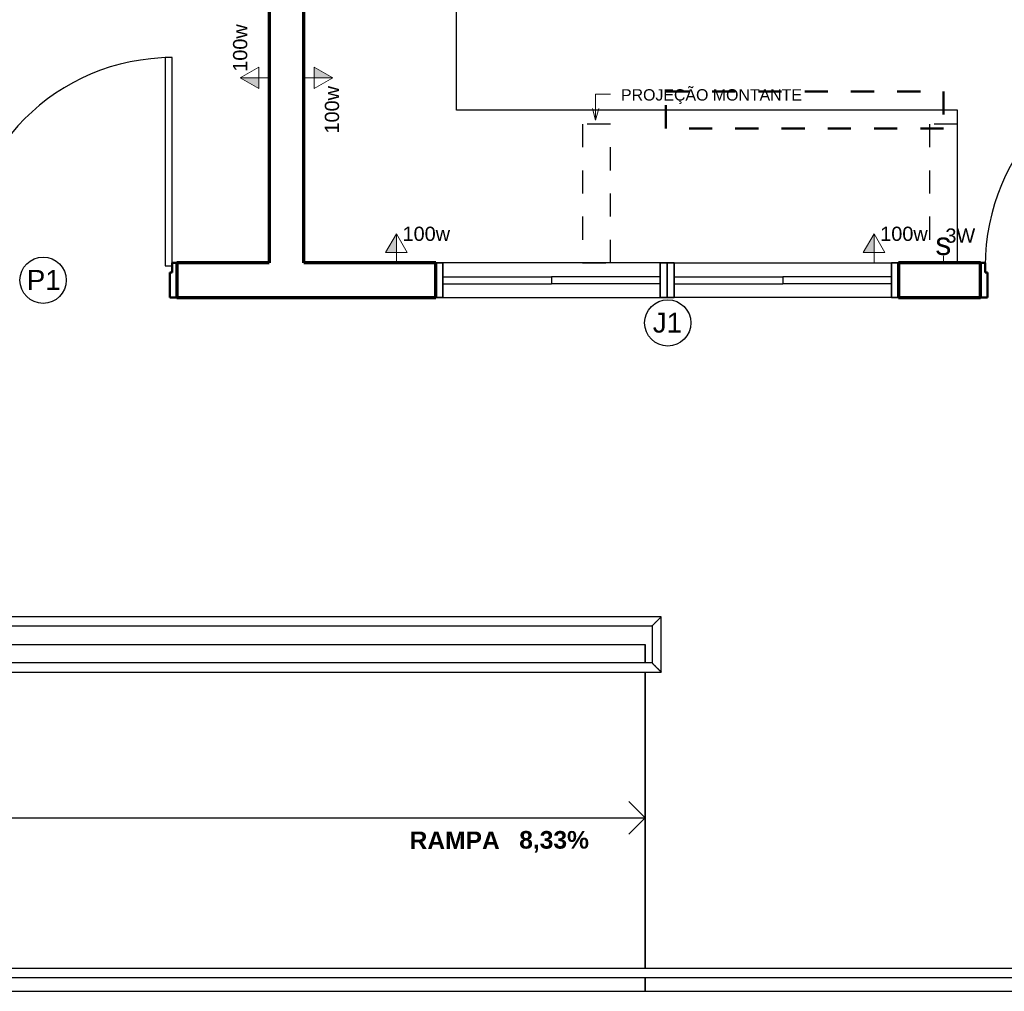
# Model space of a CAD drawing. Header units: metres. Extents: x -32 to 570, y -81 to 66.
# Tile 10 of 27: x -4.47 to -0.21, y -11.12 to -6.92. Entities that reach past the tile are written whole.
import ezdxf

# ---------------------------------------------------------------- set-up
doc = ezdxf.new("R2010")
doc.units = ezdxf.units.M
doc.linetypes.add('_Tracejado pequeno', pattern=[0.00225, 0.0015, -0.00075])
doc.linetypes.add('_Traço Ponto', pattern=[0.015, 0.01, -0.0025, 0, -0.0025])
for name, color, linetype, lineweight in [('A-ANNO-NOTE', 131, 'Continuous', 9), ('A-DETL', 90, 'Continuous', 25), ('A-DOOR', 31, 'Continuous', 25), ('A-FLOR', 192, 'Continuous', 25), ('A-FLOR-HRAL', 11, 'Continuous', 25), ('A-FLOR-LEVL', 51, 'Continuous', 25), ('A-GLAZ', 151, 'Continuous', 25), ('A-WALL', 113, 'Continuous', 25), ('G-ANNO-TEXT', 231, 'Continuous', 9), ('Q-CASE', 31, 'Continuous', 25)]:
    doc.layers.add(name, color=color, linetype=linetype, lineweight=lineweight)
doc.styles.add('Arial', font='arial.ttf', dxfattribs={"height": 0.049177})
doc.styles.add('Arial_1', font='arial.ttf', dxfattribs={"height": 0.061471})
doc.styles.add('Arial_6', font='arial.ttf', dxfattribs={"height": 0.086059})
doc.styles.add('Arial_7', font='arial.ttf', dxfattribs={"height": 0.003934})
doc.styles.add('Arial_B', font='arialbd.ttf', dxfattribs={"height": 0.076107})

msp = doc.modelspace()

# ---------------------------------------------------------------- hatches: boundary and pattern name
at = {"layer": 'A-ANNO-NOTE'}
for points in [[(-3.198, -7.1671), (-3.198, -7.1205), (-3.1174, -7.1671)], [(-3.4368, -7.1671), (-3.4368, -7.2136), (-3.5174, -7.1671)], [(-2.8424, -7.9226), (-2.889, -7.9226), (-2.8424, -7.8421)], [(-0.7774, -7.9226), (-0.824, -7.9226), (-0.7774, -7.8421)]]:
    msp.add_hatch(color=253, dxfattribs=at).paths.add_polyline_path(points, flags=0)

# ---------------------------------------------------------------- linework, layer by layer
at = {"layer": 'A-ANNO-NOTE', "color": 253}
for p, q in [((-3.5174, -7.1671), (-3.4368, -7.1205)), ((-3.4368, -7.1205), (-3.4368, -7.2136)), ((-3.1174, -7.1671), (-3.198, -7.1205)), ((-3.198, -7.2136), (-3.198, -7.1205)), ((-3.1174, -7.1671), (-3.198, -7.1205)), ((-3.198, -7.1205), (-3.198, -7.1671)), ((-3.5174, -7.1671), (-3.4368, -7.2136)), ((-3.4368, -7.1671), (-3.5174, -7.1671)), ((-3.5174, -7.1671), (-3.4368, -7.2136)), ((-3.4368, -7.1671), (-3.3924, -7.1671)), ((-3.4368, -7.2136), (-3.4368, -7.1671)), ((-3.198, -7.1671), (-3.2424, -7.1671)), ((-3.1174, -7.1671), (-3.198, -7.2136)), ((-3.198, -7.1671), (-3.1174, -7.1671)), ((-2.8424, -7.8421), (-2.889, -7.9226)), ((-2.8424, -7.8421), (-2.889, -7.9226)), ((-2.8424, -7.8421), (-2.7959, -7.9226)), ((-2.8424, -7.9226), (-2.8424, -7.8421)), ((-0.7774, -7.8421), (-0.824, -7.9226)), ((-0.7774, -7.8421), (-0.824, -7.9226)), ((-0.7774, -7.8421), (-0.7309, -7.9226)), ((-0.7774, -7.9226), (-0.7774, -7.8421)), ((-2.7959, -7.9226), (-2.889, -7.9226)), ((-2.889, -7.9226), (-2.8424, -7.9226)), ((-2.8424, -7.9226), (-2.8424, -7.9671)), ((-0.7309, -7.9226), (-0.824, -7.9226)), ((-0.824, -7.9226), (-0.7774, -7.9226)), ((-0.7774, -7.9226), (-0.7774, -7.9671)), ((-0.4774, -7.9369), (-0.4774, -7.9671))]:
    msp.add_line(p, q, dxfattribs=at)
at = {"layer": 'A-DETL', "color": 252, "linetype": '_Traço Ponto', "lineweight": 50}
for p, q in [((-1.6774, -7.2255), (-0.4774, -7.2255)), ((-1.6774, -7.3855), (-1.6774, -7.2255)), ((-0.4774, -7.2255), (-0.4774, -7.3855)), ((-0.4774, -7.3855), (-1.6774, -7.3855))]:
    msp.add_line(p, q, dxfattribs=at)
at = {"layer": 'A-DETL', "color": 252, "linetype": '_Tracejado pequeno'}
for p, q in [((-2.0374, -7.3671), (-2.0374, -7.9671)), ((-1.9174, -7.3671), (-2.0374, -7.3671)), ((-1.9174, -7.9671), (-1.9174, -7.3671)), ((-0.5374, -7.3671), (-0.5374, -7.9671)), ((-0.4174, -7.3671), (-0.5374, -7.3671)), ((-0.4174, -7.9671), (-0.4174, -7.3671)), ((-2.0374, -7.9671), (-1.9174, -7.9671)), ((-0.5374, -7.9671), (-0.4174, -7.9671))]:
    msp.add_line(p, q, dxfattribs=at)
at = {"layer": 'A-DETL', "color": 252}
for p, q in [((-1.7674, -10.3671), (-1.8381, -10.2964)), ((-8.9674, -10.3671), (-1.7674, -10.3671)), ((-1.7674, -10.3671), (-1.8381, -10.4378))]:
    msp.add_line(p, q, dxfattribs=at)
for centre in [(-4.3698, -8.0421), (-1.6696, -8.2268)]:
    msp.add_circle(centre, 0.1, dxfattribs=at)
at = {"layer": 'A-DOOR', "color": 253}
for p, q in [((-3.8424, -7.0795), (-3.8424, -7.9795)), ((-3.8124, -7.0795), (-3.8424, -7.0795)), ((-3.8124, -7.9795), (-3.8124, -7.0795)), ((-3.8424, -7.9795), (-3.8124, -7.9795))]:
    msp.add_line(p, q, dxfattribs=at)
at = {"layer": 'A-DOOR', "color": 253, "lineweight": 50}
for p, q in [((-3.8124, -8.0083), (-3.8124, -7.9671)), ((-3.8124, -7.9671), (-3.7924, -7.9671)), ((-3.7924, -7.9671), (-3.7924, -8.1171)), ((-0.2974, -7.9671), (-0.3174, -7.9671)), ((-0.3174, -7.9671), (-0.3174, -8.1171)), ((-0.2974, -8.0083), (-0.2974, -7.9671)), ((-3.8224, -8.0083), (-3.8124, -8.0083)), ((-3.8224, -8.1171), (-3.8224, -8.0083)), ((-0.2874, -8.0083), (-0.2974, -8.0083)), ((-0.2874, -8.1171), (-0.2874, -8.0083)), ((-3.7924, -8.1171), (-3.8224, -8.1171)), ((-0.3174, -8.1171), (-0.2874, -8.1171))]:
    msp.add_line(p, q, dxfattribs=at)
at = {"layer": 'A-DOOR', "color": 253}
for centre in [(-3.8124, -7.9795), (0.6026, -7.9795)]:
    msp.add_arc(centre, 0.9, 90, 180, dxfattribs=at)
at = {"layer": 'A-FLOR', "color": 253}
for p, q in [((-12.1849, -9.6171), (-1.7674, -9.6171)), ((-1.7674, -9.6171), (-1.7674, -9.6971)), ((-1.7674, -9.7371), (-1.7674, -11.0171)), ((-1.7674, -11.0571), (-1.7674, -11.1171)), ((-1.7674, -11.1171), (1.2326, -11.1171))]:
    msp.add_line(p, q, dxfattribs=at)
at = {"layer": 'A-FLOR-HRAL', "color": 253}
for p, q in [((-1.6974, -9.4971), (-12.1743, -9.4971)), ((-1.6974, -9.7371), (-1.6974, -9.4971)), ((-12.1743, -9.5371), (-1.7374, -9.5371)), ((-1.7374, -9.5371), (-1.7374, -9.6971)), ((-1.7374, -9.6971), (-8.9674, -9.6971)), ((-8.9674, -9.7371), (-1.6974, -9.7371)), ((-8.9674, -11.0171), (2.2226, -11.0171)), ((-8.9674, -11.0571), (2.2226, -11.0571))]:
    msp.add_line(p, q, dxfattribs=at)
for points in [[(-1.7374, -9.5371), (-1.7374, -9.5371), (-1.737, -9.5367), (-1.7359, -9.5356), (-1.7348, -9.5344), (-1.7335, -9.5332), (-1.7324, -9.5321), (-1.7312, -9.5309), (-1.7296, -9.5293), (-1.7278, -9.5275), (-1.7262, -9.5259), (-1.725, -9.5247), (-1.7238, -9.5235), (-1.7226, -9.5222), (-1.7213, -9.521), (-1.72, -9.5197), (-1.7187, -9.5184), (-1.7174, -9.5171), (-1.7161, -9.5158), (-1.7148, -9.5145), (-1.7135, -9.5132), (-1.7122, -9.5119), (-1.711, -9.5106), (-1.7097, -9.5094), (-1.7085, -9.5082), (-1.7074, -9.5071), (-1.7063, -9.5059), (-1.7048, -9.5045), (-1.7035, -9.5032), (-1.7023, -9.502), (-1.7012, -9.5009), (-1.7, -9.4997), (-1.6989, -9.4985), (-1.6977, -9.4974), (-1.6974, -9.4971), (-1.6974, -9.4971)], [(-1.7374, -9.6971), (-1.7374, -9.6971), (-1.737, -9.6974), (-1.7359, -9.6985), (-1.7348, -9.6997), (-1.7335, -9.7009), (-1.7324, -9.702), (-1.7312, -9.7032), (-1.7296, -9.7049), (-1.7278, -9.7067), (-1.7262, -9.7082), (-1.725, -9.7094), (-1.7238, -9.7106), (-1.7226, -9.7119), (-1.7213, -9.7132), (-1.72, -9.7145), (-1.7187, -9.7158), (-1.7174, -9.7171), (-1.7161, -9.7184), (-1.7148, -9.7197), (-1.7135, -9.721), (-1.7122, -9.7222), (-1.711, -9.7235), (-1.7097, -9.7247), (-1.7085, -9.7259), (-1.7074, -9.7271), (-1.7063, -9.7282), (-1.7048, -9.7296), (-1.7035, -9.7309), (-1.7023, -9.7321), (-1.7012, -9.7332), (-1.7, -9.7344), (-1.6989, -9.7356), (-1.6977, -9.7367), (-1.6974, -9.7371), (-1.6974, -9.7371)]]:
    msp.add_open_spline(points, degree=3, knots=[0, 0, 0, 0, 0.083333, 0.125, 0.166667, 0.208333, 0.229167, 0.25, 0.291667, 0.333333, 0.354167, 0.375, 0.395833, 0.416667, 0.4375, 0.458333, 0.479167, 0.5, 0.520833, 0.541667, 0.5625, 0.583333, 0.604167, 0.625, 0.645833, 0.666667, 0.6875, 0.708333, 0.75, 0.770833, 0.791667, 0.833333, 0.875, 0.916667, 1, 1, 1, 1], dxfattribs=at)
at = {"layer": 'A-FLOR-LEVL', "color": 253}
for p, q in [((-2.1331, -9.6171), (-1.7674, -9.6171)), ((-1.7674, -9.6971), (-1.7674, -9.6171)), ((-1.7674, -11.0171), (-1.7674, -9.7371)), ((-1.7674, -11.1171), (-1.7674, -11.0571)), ((-8.9674, -11.1171), (-1.7674, -11.1171))]:
    msp.add_line(p, q, dxfattribs=at)
at = {"layer": 'A-GLAZ', "color": 253, "lineweight": 35}
for p, q in [((-2.6424, -7.9671), (-2.6724, -7.9671)), ((-2.6724, -7.9671), (-2.6724, -8.1171)), ((-2.6424, -8.1171), (-2.6424, -7.9671)), ((-1.7024, -7.9671), (-1.7024, -8.1171)), ((-1.6724, -7.9671), (-1.7024, -7.9671)), ((-1.6724, -8.1171), (-1.6724, -7.9671)), ((-1.6724, -7.9671), (-1.6424, -7.9671)), ((-1.6724, -8.1171), (-1.6724, -7.9671)), ((-1.6424, -7.9671), (-1.6424, -8.1171)), ((-0.7024, -7.9671), (-0.6724, -7.9671)), ((-0.7024, -8.1171), (-0.7024, -7.9671)), ((-0.6724, -7.9671), (-0.6724, -8.1171)), ((-2.6724, -8.1171), (-2.6424, -8.1171)), ((-1.7024, -8.1171), (-1.6724, -8.1171)), ((-1.6424, -8.1171), (-1.6724, -8.1171)), ((-0.6724, -8.1171), (-0.7024, -8.1171))]:
    msp.add_line(p, q, dxfattribs=at)
at = {"layer": 'A-GLAZ', "color": 253}
for p, q in [((-1.7024, -7.9671), (-2.6424, -7.9671)), ((-1.6424, -7.9671), (-0.7024, -7.9671)), ((-2.6424, -8.0271), (-2.6424, -8.0571)), ((-2.6424, -8.0271), (-2.1724, -8.0271)), ((-2.1724, -8.0271), (-2.1724, -8.0571)), ((-2.1724, -8.0271), (-2.1724, -8.0571)), ((-1.7024, -8.0271), (-2.1724, -8.0271)), ((-1.7024, -8.0271), (-1.7024, -8.0571)), ((-1.6424, -8.0271), (-1.6424, -8.0571)), ((-1.6424, -8.0271), (-1.1724, -8.0271)), ((-1.1724, -8.0271), (-1.1724, -8.0571)), ((-0.7024, -8.0271), (-1.1724, -8.0271)), ((-1.1724, -8.0271), (-1.1724, -8.0571)), ((-0.7024, -8.0271), (-0.7024, -8.0571)), ((-2.6424, -8.0571), (-2.1724, -8.0571)), ((-1.7024, -8.0571), (-2.1724, -8.0571)), ((-1.6424, -8.0571), (-1.1724, -8.0571)), ((-0.7024, -8.0571), (-1.1724, -8.0571)), ((-2.6424, -8.1171), (-1.7024, -8.1171)), ((-0.7024, -8.1171), (-1.6424, -8.1171))]:
    msp.add_line(p, q, dxfattribs=at)
at = {"layer": 'A-WALL', "color": 253, "lineweight": 70}
for p, q in [((-3.3924, -3.4721), (-3.3924, -7.9671)), ((-3.2424, -7.9671), (-3.2424, -3.6171)), ((-3.3924, -7.9671), (-3.7924, -7.9671)), ((-3.7924, -7.9671), (-3.7924, -8.1171)), ((-2.6724, -7.9671), (-3.2424, -7.9671)), ((-2.6724, -8.1171), (-2.6724, -7.9671)), ((-0.3174, -7.9671), (-0.6724, -7.9671)), ((-0.6724, -7.9671), (-0.6724, -8.1171)), ((-0.3174, -8.1171), (-0.3174, -7.9671)), ((-3.7924, -8.1171), (-2.6724, -8.1171)), ((-0.6724, -8.1171), (-0.3174, -8.1171))]:
    msp.add_line(p, q, dxfattribs=at)
at = {"layer": 'G-ANNO-TEXT', "color": 253}
for p, q in [((-1.9814, -7.2377), (-1.9171, -7.2377)), ((-1.9814, -7.3497), (-1.9814, -7.2377)), ((-1.9814, -7.3497), (-1.9948, -7.2997)), ((-1.9814, -7.3497), (-1.968, -7.2997))]:
    msp.add_line(p, q, dxfattribs=at)
at = {"layer": 'Q-CASE', "color": 253}
for p, q in [((-2.5824, -7.281), (-2.5824, -4.6671)), ((-2.5824, -7.3071), (-2.5824, -7.281)), ((-0.4174, -7.3071), (-2.5824, -7.3071)), ((-0.4174, -7.9671), (-0.4174, -7.3071))]:
    msp.add_line(p, q, dxfattribs=at)

# ---------------------------------------------------------------- texts
at = {"layer": 'A-ANNO-NOTE', "color": 253, "style": 'Arial_1'}
for p in [(-3.4875, -7.1405), (-3.0905, -7.4076)]:
    msp.add_text('100w', height=0.06147, rotation=90, dxfattribs=at).set_placement(p)
for s, p in [('100w', (-2.8159, -7.8719)), ('100w', (-0.7509, -7.8719)), ('3W', (-0.4691, -7.8797))]:
    msp.add_text(s, height=0.06147, dxfattribs=at).set_placement(p)
at = {"layer": 'A-ANNO-NOTE', "color": 253, "insert": (-0.4782, -7.8346), "char_height": 0.0984, "width": 0.0816, "attachment_point": 2, "line_spacing_factor": 0.938532, "style": 'Arial_7'}
msp.add_mtext('s', dxfattribs=at)
at = {"layer": 'G-ANNO-TEXT', "color": 253}
for s, height, style, p in [('PROJEÇÃO MONTANTE', 0.049177, 'Arial', (-1.8716, -7.2651)), ('P1', 0.08606, 'Arial_6', (-4.4405, -8.0838)), ('J1', 0.08606, 'Arial_6', (-1.7343, -8.2685)), ('RAMPA', 0.07611, 'Arial_B', (-2.7855, -10.5022)), ('8,33%%%', 0.07611, 'Arial_B', (-2.3116, -10.5))]:
    msp.add_text(s, height=height, dxfattribs=dict(at, style=style)).set_placement(p)

doc.saveas('drawing.dxf')
